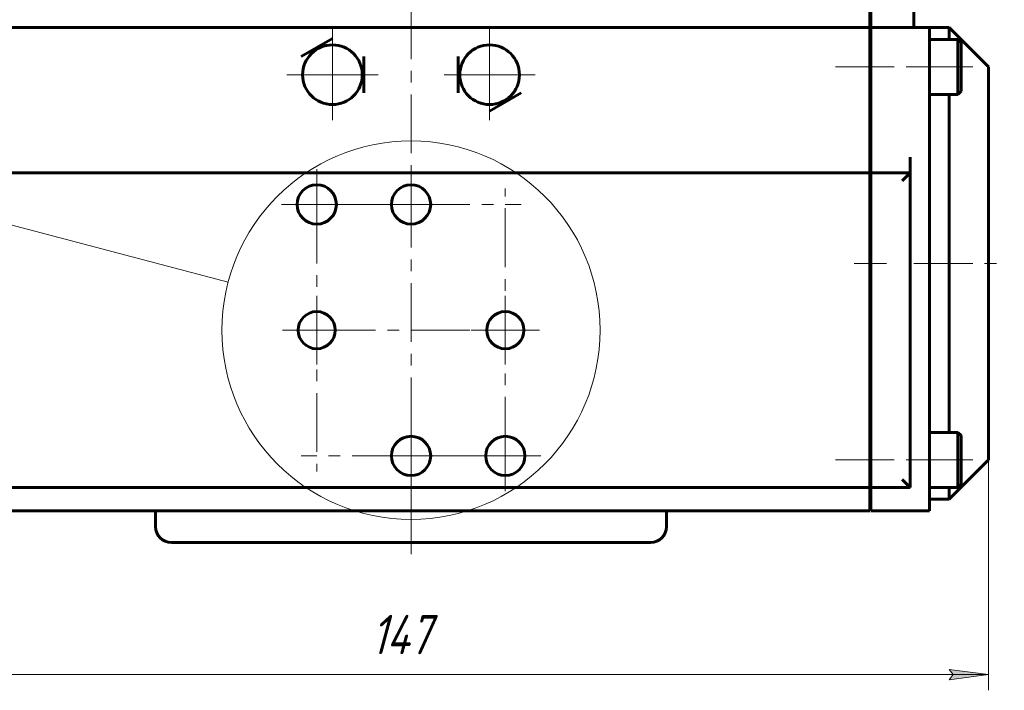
# Model space of a CAD drawing. Header units: millimetres. Extents: x 0 to 594, y 0 to 420.
# Tile 6 of 24: x 95 to 220, y 159 to 244. Entities that reach past the tile are written whole.
import ezdxf

# ---------------------------------------------------------------- set-up
doc = ezdxf.new("R2010")
doc.units = ezdxf.units.MM
for name, pattern in [('K5LT_AXLED', [12, 7.5, -1.5, 1.5, -1.5]), ('K5LT_BASIC', [0]), ('K5LT_THIN', [0])]:
    doc.linetypes.add(name, pattern=pattern)
doc.layers.add('Системный слой', color=7, linetype='Continuous')
doc.layers.add('Системный слой (1)', color=251, linetype='Continuous', true_color=0x6c6c6c)
doc.styles.add('KDIMTEXTSTYLE', font='txt', dxfattribs={"width": 0.96, "oblique": 15, "height": 5})
doc.styles.add('KTEXTSTYLE', font='txt', dxfattribs={"width": 0.96, "height": 5})
doc.dimstyles.new('KDIMSTYLE (1.00)', dxfattribs={"dimtxt": 5, "dimasz": 1, "dimexe": 2, "dimexo": 0, "dimgap": 1, "dimtad": 1, "dimtxsty": 'KDIMTEXTSTYLE', "dimsah": 1, "dimcen": 0, "dimdle": 1, "dimadec": 0, "dimazin": 0, "dimtfac": 0.667, "dimtmove": 0, "dimatfit": 3, "dimfxl": 1, "dimtvp": 1, "dimtolj": 1, "dimtzin": 0, "dimarcsym": 0})

# ---------------------------------------------------------------- blocks, each defined once
blk = doc.blocks.new('U16')
at = {"layer": 'Системный слой (1)', "color": 150, "linetype": 'K5LT_BASIC', "lineweight": 60, "true_color": 0x0080ff}
for p, q in [((213.25, 241.63), (213.25, 243.13)), ((213.25, 213.13), (213.25, 234.63)), ((213.25, 191.63), (213.25, 213.13)), ((213.25, 183.13), (213.25, 184.63))]:
    blk.add_line(p, q, dxfattribs=at)
blk = doc.blocks.new('U17')
at = {"layer": 'Системный слой (1)', "color": 150, "linetype": 'K5LT_BASIC', "lineweight": 60, "true_color": 0x0080ff}
for p, q in [((218.25, 213.13), (218.25, 238.13)), ((218.25, 188.13), (218.25, 213.13))]:
    blk.add_line(p, q, dxfattribs=at)
blk = doc.blocks.new('U22')
at = {"layer": 'Системный слой (1)', "color": 150, "linetype": 'K5LT_BASIC', "lineweight": 60, "true_color": 0x0080ff}
for p, q in [((144.75, 177.63), (114.25, 177.63)), ((175.25, 177.63), (144.75, 177.63))]:
    blk.add_line(p, q, dxfattribs=at)
blk = doc.blocks.new('U25')
at = {"layer": 'Системный слой (1)', "color": 30, "linetype": 'K5LT_AXLED', "lineweight": 18, "true_color": 0xff8000}
for q in [(132.75, 208.99), (128.39, 204.63), (158.75, 204.63), (132.75, 200.26)]:
    blk.add_line((132.75, 204.63), q, dxfattribs=at)
blk = doc.blocks.new('U26')
at = {"layer": 'Системный слой (1)', "color": 30, "linetype": 'K5LT_AXLED', "lineweight": 18, "true_color": 0xff8000}
for q in [(132.75, 225.13), (128.25, 220.63), (158.75, 220.63), (132.75, 186.63)]:
    blk.add_line((132.75, 220.63), q, dxfattribs=at)
blk = doc.blocks.new('U27')
at = {"layer": 'Системный слой (1)', "color": 30, "linetype": 'K5LT_AXLED', "lineweight": 18, "true_color": 0xff8000}
for q in [(134.75, 242.93), (128.95, 237.13), (140.55, 237.13), (134.75, 231.33)]:
    blk.add_line((134.75, 237.13), q, dxfattribs=at)
blk = doc.blocks.new('U28')
at = {"layer": 'Системный слой (1)', "color": 30, "linetype": 'K5LT_AXLED', "lineweight": 18, "true_color": 0xff8000}
for q in [(144.75, 193.13), (130.75, 188.63), (158.75, 188.63), (144.75, 184.13)]:
    blk.add_line((144.75, 188.63), q, dxfattribs=at)
blk = doc.blocks.new('U29')
at = {"layer": 'Системный слой (1)', "color": 30, "linetype": 'K5LT_AXLED', "lineweight": 18, "true_color": 0xff8000}
for q in [(144.75, 225.13), (140.25, 220.63), (149.25, 220.63), (144.75, 216.13)]:
    blk.add_line((144.75, 220.63), q, dxfattribs=at)
blk = doc.blocks.new('U30')
at = {"layer": 'Системный слой (1)', "color": 30, "linetype": 'K5LT_AXLED', "lineweight": 18, "true_color": 0xff8000}
for q in [(154.75, 242.93), (148.95, 237.13), (160.55, 237.13), (154.75, 231.33)]:
    blk.add_line((154.75, 237.13), q, dxfattribs=at)
blk = doc.blocks.new('U31')
at = {"layer": 'Системный слой (1)', "color": 30, "linetype": 'K5LT_AXLED', "lineweight": 18, "true_color": 0xff8000}
for q in [(156.75, 222.63), (152.25, 188.63), (161.25, 188.63), (156.75, 184.13)]:
    blk.add_line((156.75, 188.63), q, dxfattribs=at)
blk = doc.blocks.new('U32')
at = {"layer": 'Системный слой (1)', "color": 30, "linetype": 'K5LT_AXLED', "lineweight": 18, "true_color": 0xff8000}
for q in [(156.75, 208.99), (152.39, 204.63), (161.11, 204.63), (156.75, 200.26)]:
    blk.add_line((156.75, 204.63), q, dxfattribs=at)
blk = doc.blocks.new('U33')
at = {"layer": 'Системный слой (1)', "color": 7, "linetype": 'K5LT_THIN', "lineweight": 18}
blk.add_line((121.47, 210.75), (51.52, 229.13), dxfattribs=at)
blk.add_arc((144.75, 204.63), 24.07, 0, 360, dxfattribs=at)
blk = doc.blocks.new('D1')
at = {"layer": 'Системный слой (1)'}
for points in [[(75.75, 160.81), (76.25, 161.47), (71.25, 160.81), (76.25, 160.15)], [(218.25, 160.81), (213.25, 161.47), (213.75, 160.81), (213.25, 160.15)]]:
    blk.add_hatch(color=7, dxfattribs=at).paths.add_polyline_path(points)
at = {"layer": 'Системный слой (1)', "color": 7, "linetype": 'K5LT_THIN', "lineweight": 18}
for p, q in [((71.25, 188.13), (71.25, 158.81)), ((218.25, 188.13), (218.25, 158.81)), ((71.25, 160.81), (76.25, 161.47)), ((76.25, 160.15), (71.25, 160.81)), ((71.25, 160.81), (218.25, 160.81)), ((76.25, 161.47), (75.75, 160.81)), ((75.75, 160.81), (76.25, 160.15)), ((213.75, 160.81), (213.25, 161.47)), ((213.25, 161.47), (218.25, 160.81)), ((218.25, 160.81), (213.25, 160.15)), ((213.25, 160.15), (213.75, 160.81))]:
    blk.add_line(p, q, dxfattribs=at)
blk.add_wipeout([(139.67, 161.81), (139.67, 169.19), (149.42, 169.19), (149.42, 161.81)]).dxf.layer = 'Системный слой (1)'
at = {"layer": 'Системный слой (1)', "color": 7, "insert": (139.67, 168.4), "char_height": 5, "attachment_point": 1, "style": 'KTEXTSTYLE'}
blk.add_mtext('\\fArial|b0|c204|p34;\\H5.0;\\W1.000;\\Q15;\\fGOST Type AU|b0|i0|c204|p34;\\Q15;\\W0.960;147', dxfattribs=at)
blk = doc.blocks.new('KDIMARROW_01')
at = {"layer": 'Системный слой'}
blk.add_hatch(color=0, dxfattribs=at).paths.add_polyline_path([(-5, -0.66), (0, 0), (-5, 0.66), (-4.5, 0)])
at = {"layer": 'Системный слой', "color": 0, "linetype": 'K5LT_THIN', "lineweight": 18}
for p, q in [((-4.5, 0), (-5, 0.66)), ((-5, 0.66), (0, 0)), ((0, 0), (-5, -0.66)), ((-5, -0.66), (-4.5, 0))]:
    blk.add_line(p, q, dxfattribs=at)
at = {"layer": 'Системный слой (1)', "color": 0, "linetype": 'K5LT_THIN', "lineweight": 18}
blk.add_line((305.92, 124.03), (303.92, 124.03), dxfattribs=at)

msp = doc.modelspace()

# ---------------------------------------------------------------- linework, layer by layer
at = {"layer": 'Системный слой (1)', "color": 30, "linetype": 'K5LT_AXLED', "lineweight": 18, "true_color": 0xff8000}
for p, q in [((144.751, 270.626), (144.751, 175.626)), ((198.751, 238.126), (212.551, 238.126)), ((208.751, 238.126), (216.751, 238.126)), ((201.151, 213.126), (205.251, 213.126)), ((208.751, 213.126), (220.251, 213.126)), ((198.751, 188.126), (212.551, 188.126)), ((208.751, 188.126), (216.751, 188.126)), ((144.751, 183.626), (144.751, 175.626))]:
    msp.add_line(p, q, dxfattribs=at)
at = {"layer": 'Системный слой (1)', "color": 150, "linetype": 'K5LT_BASIC', "lineweight": 60, "true_color": 0x0080ff}
for p, q in [((203.151, 245.126), (203.151, 243.126)), ((203.251, 245.126), (203.251, 243.126)), ((208.751, 245.126), (208.751, 243.126)), ((203.151, 243.126), (86.351, 243.126)), ((203.151, 243.126), (203.151, 241.126)), ((203.251, 243.126), (203.251, 241.126)), ((210.751, 243.126), (203.251, 243.126)), ((213.251, 243.126), (210.751, 243.126)), ((210.751, 243.126), (210.751, 241.126)), ((213.251, 243.126), (218.251, 238.126)), ((130.751, 239.436), (134.751, 241.745)), ((203.151, 241.126), (203.151, 226.626)), ((203.251, 241.126), (203.251, 226.626)), ((214.351, 241.626), (210.751, 241.626)), ((210.751, 183.626), (210.751, 241.126)), ((214.351, 241.626), (214.751, 241.226)), ((214.351, 234.626), (214.351, 241.626)), ((214.751, 235.026), (214.751, 241.226)), ((138.751, 239.436), (138.751, 234.817)), ((150.751, 234.817), (150.751, 239.436)), ((203.151, 240.126), (203.251, 240.126)), ((203.151, 236.126), (203.251, 236.126)), ((158.751, 234.817), (154.751, 232.508)), ((214.351, 234.626), (210.751, 234.626)), ((214.351, 234.626), (214.751, 235.026)), ((203.151, 229.126), (203.251, 229.126)), ((203.151, 224.626), (203.151, 226.626)), ((203.251, 224.626), (203.251, 226.626)), ((208.251, 226.626), (208.251, 224.626)), ((203.151, 224.626), (86.351, 224.626)), ((203.151, 224.626), (203.151, 223.626)), ((203.251, 224.626), (203.251, 223.626)), ((208.251, 224.626), (203.251, 224.626)), ((207.251, 223.626), (208.251, 224.626)), ((208.251, 184.626), (208.251, 224.626)), ((203.151, 223.626), (203.151, 185.626)), ((203.251, 223.626), (203.251, 185.626)), ((203.151, 197.126), (203.251, 197.126)), ((214.351, 191.626), (210.751, 191.626)), ((214.351, 184.626), (214.351, 191.626)), ((214.351, 191.626), (214.751, 191.226)), ((214.751, 185.026), (214.751, 191.226)), ((203.151, 190.126), (203.251, 190.126)), ((213.251, 183.126), (218.251, 188.126)), ((203.151, 186.126), (203.251, 186.126)), ((203.151, 185.626), (203.151, 184.626)), ((203.251, 185.626), (203.251, 184.626)), ((208.251, 184.626), (207.251, 185.626)), ((203.151, 184.626), (86.351, 184.626)), ((203.151, 184.626), (203.151, 183.626)), ((203.251, 184.626), (203.251, 183.626)), ((208.251, 184.626), (203.251, 184.626)), ((214.351, 184.626), (210.751, 184.626)), ((214.351, 184.626), (214.751, 185.026)), ((203.151, 181.626), (203.151, 183.626)), ((203.251, 181.626), (203.251, 183.626)), ((210.751, 183.626), (210.751, 181.626)), ((213.251, 183.126), (210.751, 183.126)), ((86.351, 181.626), (203.151, 181.626)), ((112.251, 181.626), (112.251, 179.626)), ((177.251, 181.626), (177.251, 179.626)), ((203.251, 181.626), (210.751, 181.626))]:
    msp.add_line(p, q, dxfattribs=at)
for centre, radius in [((134.751, 237.126), 3.8), ((154.751, 237.126), 3.8), ((132.751, 220.626), 2.5), ((144.751, 220.626), 2.5), ((132.751, 204.626), 2.362), ((156.751, 204.626), 2.362), ((144.751, 188.626), 2.5), ((156.751, 188.626), 2.5)]:
    msp.add_circle(centre, radius, dxfattribs=at)
for centre, start, end in [((114.251, 179.626), 180, 270), ((175.251, 179.626), 270, 0)]:
    msp.add_arc(centre, 2, start, end, dxfattribs=at)

# ---------------------------------------------------------------- block references
at = {"layer": 'Системный слой (1)'}
for name in ['U33', 'U16', 'U27', 'U30', 'U17', 'U26', 'U29', 'U31', 'U25', 'U32', 'U28', 'U22']:
    msp.add_blockref(name, (0, 0), dxfattribs=at)

# ---------------------------------------------------------------- next in the draw order: dimensions: what is measured, and where the dimension line sits
at = {"layer": 'Системный слой (1)', "color": 7}
dim = msp.add_linear_dim(base=(71.251, 160.81), p1=(218.251, 188.126), p2=(71.251, 188.126), dimstyle='KDIMSTYLE (1.00)', override={"dimexo": 0, "dimpost": '\\fGOST Type AU|b0|c204|p34;\\H5.0;\\W0.960;\\Q15;<>', "dimblk1": 'KDIMARROW_01', "dimblk2": 'KDIMARROW_01', "dimse1": 0, "dimse2": 0, "dimclrt": 7, "dimtol": 1, "dimtp": 0, "dimtm": 0, "dimtdec": 5, "dimtolj": 1}, dxfattribs=at)
dim.commit()
dim.dimension.update_dxf_attribs({"geometry": 'D1', "text_midpoint": (144.751, 160.81), "dimtype": 160})

doc.saveas('drawing.dxf')
